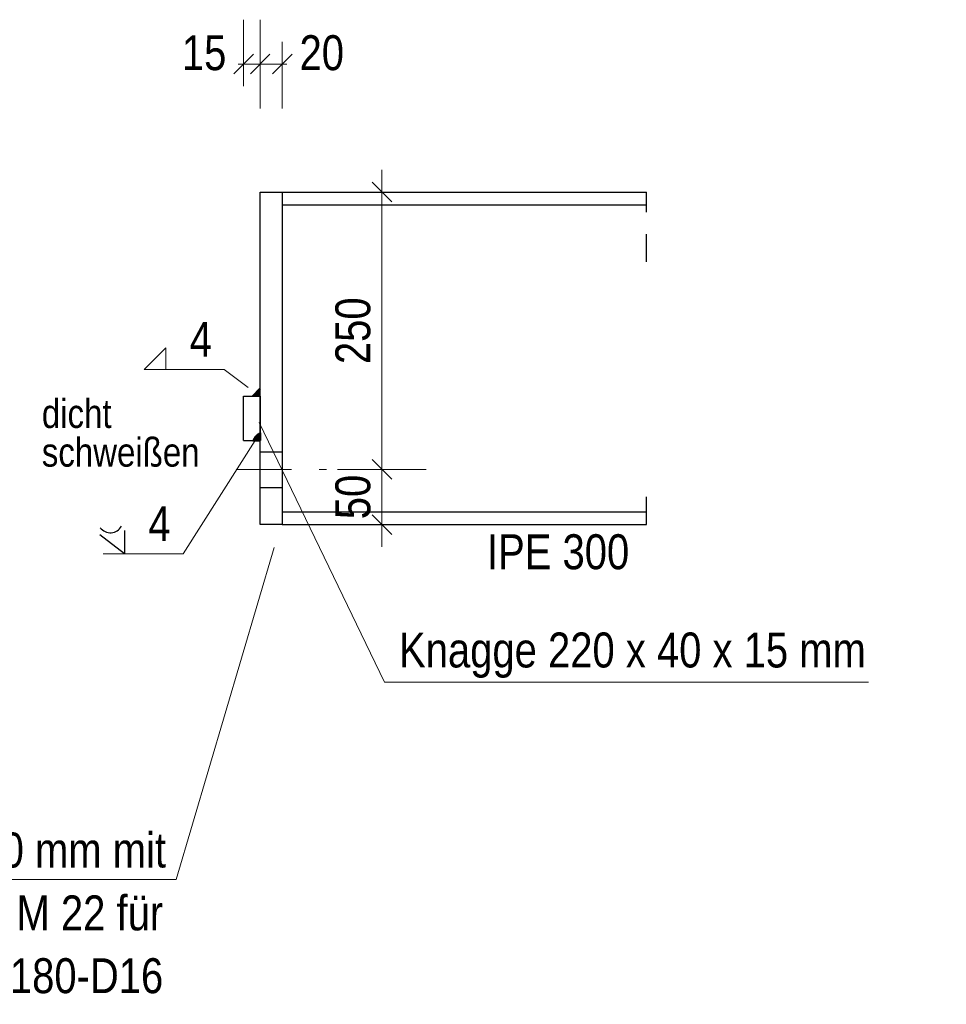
# Model space of a CAD drawing. Header units: millimetres. Extents: x -74 to 79, y 0 to 54.
# Tile 159 of 164: x 53.89 to 58.07, y 29.67 to 34.12. Entities that reach past the tile are written whole.
import ezdxf

# ---------------------------------------------------------------- set-up
doc = ezdxf.new("R2010")
doc.units = ezdxf.units.MM
doc.linetypes.add('DASHDOT', pattern=[1, 0.5, -0.25, 0, -0.25])
doc.linetypes.add('HIDDEN', pattern=[0.375, 0.25, -0.125])
doc.styles.add('Arial Narrow', font='ARIALN.TTF')
doc.dimstyles.new('Arch_Strakon_dimstyle', dxfattribs={"dimtxt": 15.75, "dimasz": 1, "dimexe": 1.25, "dimexo": 0.0625, "dimgap": 1, "dimtad": 0, "dimdec": 3, "dimzin": 12, "dimdsep": 46, "dimtxsty": 'Arial Narrow', "dimblk": 'Arrowhead_Tick', "dimsah": 1, "dimcen": 0, "dimse1": 1, "dimse2": 1, "dimclrd": 6, "dimclrt": 2, "dimazin": 0, "dimtfac": 1, "dimtdec": 4, "dimtmove": 0, "dimatfit": 3, "dimldrblk": 'NONE', "dimfxl": 1, "dimtvp": 1, "dimtolj": 1, "dimtzin": 0, "dimlwd": 13, "dimarcsym": 2})

# ---------------------------------------------------------------- blocks, each defined once
blk = doc.blocks.new('Arrowhead_Tick')
at = {"color": 0, "linetype": 'Continuous', "lineweight": -2}
for p, q in [((0, 20), (0, -10)), ((-1, 0), (0, 0)), ((10, 0), (0, 0))]:
    blk.add_line(p, q, dxfattribs=at)
at = {"color": 2, "linetype": 'Continuous', "lineweight": 35}
blk.add_line((4.42, 4.42), (-4.42, -4.42), dxfattribs=at)
blk = doc.blocks.new('*D359')
at = {"color": 6, "linetype": 'Continuous', "lineweight": 13}
for p, q in [((54.8906, 33.9153), (54.8806, 33.9153)), ((54.9006, 33.9153), (54.9756, 33.9153)), ((54.9856, 33.9153), (54.9956, 33.9153))]:
    blk.add_line(p, q, dxfattribs=at)
at = {"layer": 'Defpoints', "color": 0}
for p in [(54.9756, 33.9153), (54.9006, 32.4176), (54.9756, 32.4176)]:
    blk.add_point(p, dxfattribs=at)
at = {"color": 6, "lineweight": 13, "xscale": 0.01, "yscale": 0.01, "zscale": 0.01}
blk.add_blockref('Arrowhead_Tick', (54.9006, 33.9153), dxfattribs=at)
at = {"color": 6, "lineweight": 13, "xscale": 0.01, "yscale": 0.01, "zscale": 0.01, "rotation": 180}
blk.add_blockref('Arrowhead_Tick', (54.9756, 33.9153), dxfattribs=at)
at = {"color": 2, "lineweight": 35, "insert": (54.7226, 33.9653), "char_height": 0.1575, "attachment_point": 5, "style": 'Arial Narrow'}
blk.add_mtext('\\A1;15', dxfattribs=at)
blk = doc.blocks.new('_None')
blk = doc.blocks.new('*D360')
at = {"color": 6, "linetype": 'Continuous', "lineweight": 13}
for p, q in [((54.9656, 33.9153), (54.9556, 33.9153)), ((54.9756, 33.9153), (55.0756, 33.9153)), ((55.0856, 33.9153), (55.0956, 33.9153))]:
    blk.add_line(p, q, dxfattribs=at)
at = {"layer": 'Defpoints', "color": 0}
for p in [(55.0756, 33.9153), (55.0756, 33.3376), (54.9756, 32.4176)]:
    blk.add_point(p, dxfattribs=at)
at = {"color": 6, "lineweight": 13, "xscale": 0.01, "yscale": 0.01, "zscale": 0.01}
blk.add_blockref('Arrowhead_Tick', (54.9756, 33.9153), dxfattribs=at)
at = {"color": 6, "lineweight": 13, "xscale": 0.01, "yscale": 0.01, "zscale": 0.01, "rotation": 180}
blk.add_blockref('Arrowhead_Tick', (55.0756, 33.9153), dxfattribs=at)
at = {"color": 2, "lineweight": 35, "insert": (55.2536, 33.9653), "char_height": 0.1575, "attachment_point": 5, "style": 'Arial Narrow'}
blk.add_mtext('\\A1;20', dxfattribs=at)
blk = doc.blocks.new('*D361')
at = {"color": 6, "linetype": 'Continuous', "lineweight": 13}
blk.add_line((55.5252, 31.8476), (55.5252, 32.0769), dxfattribs=at)
at = {"layer": 'Defpoints', "color": 0}
for p in [(55.2753, 32.0869), (55.5252, 32.0869), (55.0756, 31.8376)]:
    blk.add_point(p, dxfattribs=at)
at = {"color": 6, "lineweight": 13, "xscale": 0.01, "yscale": 0.01, "zscale": 0.01}
for p, rotation in [((55.5252, 32.0869), 90), ((55.5252, 31.8376), 270)]:
    blk.add_blockref('Arrowhead_Tick', p, dxfattribs=dict(at, rotation=rotation))
at = {"color": 2, "lineweight": 35, "insert": (55.3948, 31.9622), "char_height": 0.1575, "attachment_point": 5, "rotation": 90, "style": 'Arial Narrow'}
blk.add_mtext('\\A1;50', dxfattribs=at)
blk = doc.blocks.new('*D362')
at = {"color": 6, "linetype": 'Continuous', "lineweight": 13}
blk.add_line((55.5252, 32.0969), (55.5252, 33.3276), dxfattribs=at)
at = {"layer": 'Defpoints', "color": 0}
for p in [(54.9756, 33.3376), (55.5252, 33.3376), (55.2753, 32.0869)]:
    blk.add_point(p, dxfattribs=at)
at = {"color": 6, "lineweight": 13, "xscale": 0.01, "yscale": 0.01, "zscale": 0.01}
for p, rotation in [((55.5252, 33.3376), 90), ((55.5252, 32.0869), 270)]:
    blk.add_blockref('Arrowhead_Tick', p, dxfattribs=dict(at, rotation=rotation))
at = {"color": 2, "lineweight": 35, "insert": (55.3948, 32.7122), "char_height": 0.1575, "attachment_point": 5, "rotation": 90, "style": 'Arial Narrow'}
blk.add_mtext('\\A1;250', dxfattribs=at)

msp = doc.modelspace()

# ---------------------------------------------------------------- hatches: boundary and pattern name
at = {"lineweight": 13, "true_color": 0xcccccc}
for points in [[(54.9427652, 32.417607), (54.975604, 32.417607), (54.975604, 32.4514485)], [(54.9427652, 32.217607), (54.975604, 32.217607), (54.975604, 32.2514485), (54.9745884, 32.2509715), (54.9735812, 32.250477), (54.9725826, 32.2499653), (54.971593, 32.2494366), (54.9706126, 32.2488908), (54.9696418, 32.2483283), (54.9686808, 32.2477491), (54.9677299, 32.2471535), (54.9667893, 32.2465417), (54.9658595, 32.2459137), (54.9649406, 32.2452698), (54.9640328, 32.2446103), (54.9631366, 32.2439352), (54.9622521, 32.2432448), (54.9613797, 32.2425392), (54.9605195, 32.2418188), (54.9596718, 32.2410837), (54.9588369, 32.2403341), (54.958015, 32.2395702), (54.9572064, 32.2387923), (54.9564113, 32.2380006), (54.9556299, 32.2371954), (54.9548625, 32.2363768), (54.9541093, 32.2355452), (54.9533705, 32.2347007), (54.9526463, 32.2338436), (54.951937, 32.2329743), (54.9512427, 32.2320928), (54.9505638, 32.2311995), (54.9499003, 32.2302947), (54.9492524, 32.2293785), (54.9486204, 32.2284514), (54.9480045, 32.2275135), (54.9474048, 32.2265652), (54.9468215, 32.2256067), (54.9462547, 32.2246383), (54.9457047, 32.2236603), (54.9451716, 32.222673), (54.9446556, 32.2216767), (54.9441568, 32.2206716), (54.9436754, 32.2196581), (54.9432115, 32.2186365)]]:
    msp.add_hatch(color=254, dxfattribs=at).paths.add_polyline_path(points)

# ---------------------------------------------------------------- linework, layer by layer
at = {"color": 3, "linetype": 'Continuous', "lineweight": 25}
for p, q in [((54.975604, 31.837607), (54.975604, 33.337607)), ((54.975604, 33.337607), (55.075604, 33.337607)), ((55.075604, 33.337607), (55.075604, 31.837607)), ((55.075604, 33.337607), (56.7187493, 33.337607)), ((55.075604, 33.280107), (56.7187493, 33.280107)), ((54.900604, 32.417607), (54.975604, 32.417607)), ((54.900604, 32.217607), (54.900604, 32.417607)), ((54.975604, 32.417607), (54.975604, 32.217607)), ((54.900604, 32.217607), (54.975604, 32.217607)), ((55.075604, 31.895107), (56.7187493, 31.895107)), ((54.363055, 31.8110902), (54.363055, 31.7061051)), ((55.075604, 31.837607), (54.975604, 31.837607)), ((55.075604, 31.837607), (56.7187493, 31.837607)), ((54.363055, 31.7061051), (54.2518687, 31.7914815))]:
    msp.add_line(p, q, dxfattribs=at)
at = {"color": 3, "linetype": 'HIDDEN', "lineweight": 25, "ltscale": 0.5}
for p, q in [((56.7187493, 33.0224865), (56.7187493, 33.337607)), ((54.975604, 32.1653442), (55.075604, 32.1653442)), ((56.7187493, 31.837607), (56.7187493, 32.029516)), ((54.975604, 32.0054501), (55.075604, 32.0054501))]:
    msp.add_line(p, q, dxfattribs=at)
at = {"color": 5, "linetype": 'Continuous', "lineweight": 18}
for p, q in [((54.4527337, 32.5379197), (54.5493926, 32.6345787)), ((54.5493926, 32.6345787), (54.5493926, 32.5379197)), ((54.4527337, 32.5379197), (54.8137833, 32.5379197)), ((54.8137833, 32.5379197), (54.9218139, 32.4554753)), ((55.5366474, 31.1275294), (54.9710673, 32.2981485)), ((54.6274457, 31.7061051), (54.9631815, 32.2334229)), ((54.596909, 30.2366163), (55.0388421, 31.7340633)), ((54.2663961, 31.7061051), (54.6274457, 31.7061051)), ((57.7200493, 31.1275294), (55.5366474, 31.1275294)), ((51.7950128, 30.2366163), (54.596909, 30.2366163))]:
    msp.add_line(p, q, dxfattribs=at)
at = {"color": 4, "linetype": 'Continuous', "lineweight": 50}
for p, q in [((54.975604, 32.4514485), (54.9427652, 32.417607)), ((54.975604, 32.217607), (54.975604, 32.2514485)), ((54.9427652, 32.217607), (54.975604, 32.217607))]:
    msp.add_line(p, q, dxfattribs=at)
at = {"color": 6, "linetype": 'DASHDOT', "lineweight": 13, "ltscale": 0.5}
msp.add_line((54.8675704, 32.0868605), (55.2752861, 32.0868605), dxfattribs=at)
at = {"color": 3, "linetype": 'HIDDEN', "lineweight": 25, "ltscale": 0.5}
msp.add_arc((55.0028219, 32.1921833), 0.0652164, 114.6672769, 157.0557221, dxfattribs=at)
at = {"color": 3, "linetype": 'Continuous', "lineweight": 25}
msp.add_arc((54.2997441, 31.8588265), 0.0577414, 217.6890252, 330.3393262, dxfattribs=at)

# ---------------------------------------------------------------- texts
at = {"color": 2, "lineweight": 35, "style": 'Arial Narrow'}
for s, p in [('4', (54.6574232, 32.5947779)), ('4', (54.4710856, 31.7629633)), ('IPE 300', (55.9990661, 31.6363613)), ('Knagge 220 x 40 x 15 mm', (55.6024125, 31.1932945)), ('Stirnplatte 220 x 330 x 20 mm mit', (51.8630862, 30.2908255)), ('4 x Langloch für M 22 für', (52.5419112, 30.0073255)), ('Isokorb Typ SQ-V3-R0_X120_H280-L180-D16', (50.8078362, 29.7239778))]:
    msp.add_text(s, height=0.1575, dxfattribs=at).set_placement(p)
at = {"color": 3, "lineweight": 25, "style": 'Arial Narrow'}
for s, p in [('dicht', (53.9903987, 32.2735294)), ('schweißen', (53.9903987, 32.0991554))]:
    msp.add_text(s, height=0.13, dxfattribs=at).set_placement(p)

# ---------------------------------------------------------------- dimensions: what is measured, and where the dimension line sits
at = {"lineweight": 35}
for base, p1, p2, text, override, picture, middle in [((54.975604, 33.9153198), (54.900604, 32.417607), (54.975604, 32.417607), '15', {"dimscale": 0.01, "dimtxt": 15.75, "dimasz": 1, "dimgap": 5, "dimtad": 1, "dimjust": 0, "dimtih": 0, "dimtoh": 0, "dimdec": 5, "dimdsep": 46, "dimtxsty": 'Arial Narrow', "dimclrd": 6, "dimclrt": 2, "dimtix": 0, "dimtofl": 255, "dimtmove": 2, "dimatfit": 2, "dimfxl": 0, "dimfxlon": 0, "dimtvp": 31.746032, "dimlwd": 13}, '*D359', (54.722629, 33.9653198)), ((55.075604, 33.9153198), (54.975604, 32.417607), (55.075604, 33.337607), '20', {"dimscale": 0.01, "dimtxt": 15.75, "dimasz": 1, "dimgap": 5, "dimtad": 1, "dimjust": 4, "dimtih": 0, "dimtoh": 0, "dimdec": 5, "dimdsep": 46, "dimtxsty": 'Arial Narrow', "dimclrd": 6, "dimclrt": 2, "dimtix": 0, "dimtofl": 255, "dimtmove": 2, "dimatfit": 2, "dimfxl": 0, "dimfxlon": 0, "dimtvp": 31.746032, "dimlwd": 13}, '*D360', (55.253579, 33.9653198))]:
    dim = msp.add_linear_dim(base=base, p1=p1, p2=p2, text=text, dimstyle='Arch_Strakon_dimstyle', override=override, dxfattribs=at)
    dim.commit()
    dim.dimension.update_dxf_attribs({"geometry": picture, "text_midpoint": middle, "dimtype": 160})
for base, p1, p2, text, picture, middle in [((55.5251901, 33.337607), (55.2752861, 32.0868605), (54.975604, 33.337607), '250', '*D362', (55.5251901, 32.7122337)), ((55.5251901, 32.0868605), (55.075604, 31.837607), (55.2752861, 32.0868605), '50', '*D361', (55.5251901, 31.9622337))]:
    dim = msp.add_linear_dim(base=base, p1=p1, p2=p2, angle=90, text=text, dimstyle='Arch_Strakon_dimstyle', override={"dimscale": 0.01, "dimtxt": 15.75, "dimasz": 1, "dimgap": 5, "dimtad": 1, "dimjust": 0, "dimtih": 0, "dimtoh": 0, "dimdec": 3, "dimdsep": 46, "dimtxsty": 'Arial Narrow', "dimclrd": 6, "dimclrt": 2, "dimtix": 1, "dimtofl": 255, "dimtmove": 0, "dimatfit": 2, "dimfxl": 0, "dimfxlon": 0, "dimtvp": 31.746032, "dimlwd": 13}, dxfattribs=at)
    dim.commit()
    dim.dimension.update_dxf_attribs({"geometry": picture, "text_midpoint": middle, "dimtype": 160})

doc.saveas('drawing.dxf')
